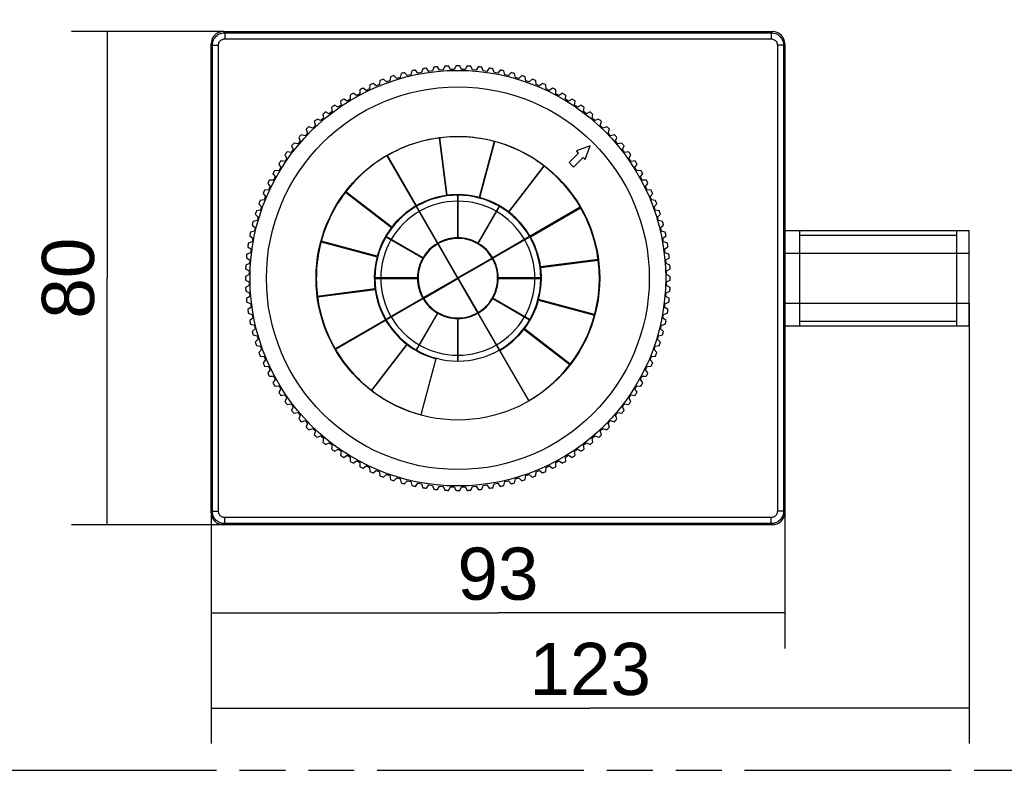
# Model space of a CAD drawing. Header units: millimetres. Extents: x 0 to 210, y 0 to 297.
# Tile 7 of 20: x 97 to 139, y 133 to 164. Entities that reach past the tile are written whole.
import ezdxf
from ezdxf.enums import TextEntityAlignment as Align

# ---------------------------------------------------------------- set-up
doc = ezdxf.new("R2010")
doc.units = ezdxf.units.MM
doc.header["$LTSCALE"] = 19.36
doc.linetypes.add('PHANTOM', pattern=[0.8, 0.45, -0.05, 0.1, -0.05, 0.1, -0.05])
doc.layers.get('0').update_dxf_attribs({"linetype": 'CONTINUOUS'})
doc.layers.add('DEFAULT_3', color=7, linetype='PHANTOM')
doc.layers.add('Z_DIM_2D', color=7, linetype='CONTINUOUS')
doc.styles.add('TEXTSTYLE_3', font='helveticaneueltw1g-ltcn.otf')
doc.dimstyles.new('DIMSTYLE_1', dxfattribs={"dimtxt": 2.2, "dimasz": 3.5, "dimexe": 1.5, "dimexo": 0, "dimgap": 0.55, "dimtad": 1, "dimdec": 3, "dimlfac": 3.846154, "dimdsep": 46, "dimtxsty": 'TEXTSTYLE_3', "dimcen": 0.09, "dimclrt": 5, "dimadec": 0, "dimazin": 0, "dimtp": 0.2, "dimtm": 0.2, "dimtfac": 1, "dimtdec": 3, "dimtofl": 0, "dimtmove": 0, "dimatfit": 3, "dimfxl": 0, "dimtolj": 1, "dimarcsym": 0})
doc.dimstyles.new('DIMSTYLE_4', dxfattribs={"dimtxt": 2.2, "dimasz": 3.5, "dimexe": 1.5, "dimexo": 0, "dimgap": 0.55, "dimtad": 1, "dimdec": 3, "dimlfac": 3.846154, "dimdsep": 46, "dimtxsty": 'TEXTSTYLE_3', "dimcen": 0.09, "dimclrt": 5, "dimadec": 0, "dimazin": 0, "dimtp": 0.3, "dimtm": 0.3, "dimtfac": 1, "dimtdec": 3, "dimtofl": 0, "dimtmove": 0, "dimatfit": 3, "dimfxl": 0, "dimtolj": 1, "dimarcsym": 0})
doc.dimstyles.new('DIMSTYLE_5', dxfattribs={"dimtxt": 2.2, "dimasz": 3.5, "dimexe": 1.5, "dimexo": 0, "dimgap": 0.55, "dimtad": 1, "dimdec": 0, "dimlfac": 3.846154, "dimdsep": 46, "dimtxsty": 'TEXTSTYLE_3', "dimcen": 0.09, "dimclrt": 5, "dimadec": 0, "dimazin": 0, "dimtp": 0.5, "dimtm": 0.5, "dimtfac": 1, "dimtdec": 0, "dimtofl": 0, "dimtmove": 0, "dimatfit": 3, "dimfxl": 0, "dimtolj": 1, "dimarcsym": 0})

# ---------------------------------------------------------------- blocks, each defined once
blk = doc.blocks.new('*D4')
at = {"layer": 'Z_DIM_2D', "color": 2, "linetype": 'Continuous'}
for p, q in [((105.598, 163.831), (99.191, 163.831)), ((100.691, 163.831), (100.691, 153.431)), ((100.691, 143.031), (100.691, 153.431)), ((105.598, 143.031), (99.191, 143.031))]:
    blk.add_line(p, q, dxfattribs=at)
at = {"layer": 'Z_DIM_2D', "color": 5, "linetype": 'Continuous', "style": 'TEXTSTYLE_3'}
blk.add_text('80', height=2.2, rotation=90, dxfattribs=at).set_placement((100.141, 153.431), align=Align.CENTER)
blk = doc.blocks.new('_NONE')
blk = doc.blocks.new('*D5')
at = {"layer": 'Z_DIM_2D', "color": 2, "linetype": 'Continuous'}
for p, q in [((137.032, 152.374), (137.032, 133.805)), ((105.078, 143.55), (105.078, 133.805)), ((105.078, 135.305), (121.055, 135.305)), ((137.032, 135.305), (121.055, 135.305))]:
    blk.add_line(p, q, dxfattribs=at)
at = {"layer": 'Z_DIM_2D', "color": 5, "linetype": 'Continuous', "style": 'TEXTSTYLE_3'}
blk.add_text('123', height=2.2, dxfattribs=at).set_placement((121.055, 135.855), align=Align.CENTER)
blk = doc.blocks.new('*D6')
at = {"layer": 'Z_DIM_2D', "color": 2, "linetype": 'Continuous'}
for p, q in [((105.078, 143.55), (105.078, 137.822)), ((129.258, 143.55), (129.258, 137.822)), ((105.078, 139.322), (117.168, 139.322)), ((129.258, 139.322), (117.168, 139.322))]:
    blk.add_line(p, q, dxfattribs=at)
at = {"layer": 'Z_DIM_2D', "color": 5, "linetype": 'Continuous', "style": 'TEXTSTYLE_3'}
blk.add_text('93', height=2.2, dxfattribs=at).set_placement((117.168, 139.872), align=Align.CENTER)
blk = doc.blocks.new('*D7')
at = {"layer": 'Z_DIM_2D', "color": 2, "linetype": 'Continuous'}
for p, q in [((136.512, 172.417), (141.972, 172.417)), ((141.972, 172.417), (144.022, 172.417)), ((142.522, 172.417), (142.522, 170.603)), ((142.522, 168.79), (142.522, 170.603)), ((142.522, 170.603), (142.522, 156.215)), ((136.512, 168.79), (141.972, 168.79)), ((141.972, 168.79), (144.022, 168.79))]:
    blk.add_line(p, q, dxfattribs=at)
at = {"layer": 'Z_DIM_2D', "color": 5, "linetype": 'Continuous', "style": 'TEXTSTYLE_3'}
blk.add_text(' M16x1,5', height=2.2, rotation=90, dxfattribs=at).set_placement((141.972, 166.854), align=Align.RIGHT)

msp = doc.modelspace()

# ---------------------------------------------------------------- linework, layer by layer
at = {"color": 9, "linetype": 'Continuous'}
for p, q in [((105.64758, 163.78074), (105.59765, 163.83066)), ((105.64758, 163.78074), (105.64758, 163.5209)), ((105.64758, 163.78074), (128.68836, 163.78074)), ((128.68836, 163.78074), (128.73828, 163.83066)), ((128.68836, 163.78074), (128.68836, 163.5209)), ((105.12789, 163.26105), (105.07797, 163.31098)), ((105.12789, 143.60027), (105.12789, 163.26105)), ((105.12789, 163.26105), (105.38773, 163.26105)), ((105.38773, 143.60027), (105.38773, 163.26105)), ((105.64758, 163.5209), (128.68836, 163.5209)), ((128.9482, 163.26105), (128.9482, 143.60027)), ((129.20804, 163.26105), (128.9482, 163.26105)), ((129.20804, 163.26105), (129.25797, 163.31098)), ((129.20804, 163.26105), (129.20804, 143.60027)), ((105.12789, 143.60027), (105.07797, 143.55035)), ((105.12789, 143.60027), (105.38773, 143.60027)), ((105.64758, 143.08059), (105.64758, 143.34043)), ((128.68836, 143.34043), (105.64758, 143.34043)), ((128.68836, 143.08059), (128.68836, 143.34043)), ((129.20804, 143.60027), (128.9482, 143.60027)), ((129.20804, 143.60027), (129.25797, 143.55035)), ((105.64758, 143.08059), (105.59765, 143.03066)), ((128.68836, 143.08059), (105.64758, 143.08059)), ((128.68836, 143.08059), (128.73828, 143.03066))]:
    msp.add_line(p, q, dxfattribs=at)
at = {"color": 7, "linetype": 'Continuous'}
for p, q in [((105.59765, 163.83066), (128.73828, 163.83066)), ((105.07797, 143.55035), (105.07797, 163.31098)), ((129.25797, 163.31098), (129.25797, 143.55035)), ((114.464, 162.33009), (114.40614, 162.16954)), ((114.70945, 162.20142), (114.61948, 162.34643)), ((114.93115, 162.37096), (114.86497, 162.21366)), ((115.16953, 162.22962), (115.08727, 162.37914)), ((115.3998, 162.38732), (115.32548, 162.23371)), ((115.63046, 162.23371), (115.55613, 162.38732)), ((115.86866, 162.37914), (115.7864, 162.22962)), ((116.09096, 162.21366), (116.02478, 162.37096)), ((116.33646, 162.34643), (116.24648, 162.20142)), ((116.54979, 162.16954), (116.49193, 162.33009)), ((112.63587, 161.9248), (112.61265, 161.75573)), ((112.9027, 161.84998), (112.78455, 161.97311)), ((113.05228, 161.89428), (112.9027, 161.84998)), ((113.08431, 162.0619), (113.05228, 161.89428)), ((113.34686, 161.97322), (113.23531, 162.10236)), ((113.49855, 162.00963), (113.34686, 161.97322)), ((113.53932, 162.17535), (113.49855, 162.00963)), ((113.79687, 162.07304), (113.69223, 162.20785)), ((113.95026, 162.10147), (113.79687, 162.07304)), ((113.99963, 162.26482), (113.95026, 162.10147)), ((114.25148, 162.14918), (114.15404, 162.28928)), ((114.40614, 162.16954), (114.25148, 162.14918)), ((114.86497, 162.21366), (114.70945, 162.20142)), ((115.32548, 162.23371), (115.16953, 162.22962)), ((115.7864, 162.22962), (115.63046, 162.23371)), ((116.24648, 162.20142), (116.09096, 162.21366)), ((116.70445, 162.14918), (116.54979, 162.16954)), ((116.80189, 162.28928), (116.70445, 162.14918)), ((117.00568, 162.10147), (116.9563, 162.26482)), ((117.15907, 162.07304), (117.00568, 162.10147)), ((117.2637, 162.20785), (117.15907, 162.07304)), ((117.45738, 162.00963), (117.41662, 162.17535)), ((117.60907, 161.97322), (117.45738, 162.00963)), ((117.72062, 162.10236), (117.60907, 161.97322)), ((117.90365, 161.89428), (117.87162, 162.0619)), ((118.05323, 161.84998), (117.90365, 161.89428)), ((118.17139, 161.97311), (118.05323, 161.84998)), ((118.34328, 161.75573), (118.32007, 161.9248)), ((111.76356, 161.58119), (111.75814, 161.41062)), ((112.03675, 161.53467), (111.90637, 161.64477)), ((112.18088, 161.59436), (112.03675, 161.53467)), ((112.19521, 161.76441), (112.18088, 161.59436)), ((112.4656, 161.70366), (112.34116, 161.82044)), ((112.61265, 161.75573), (112.4656, 161.70366)), ((118.49033, 161.70366), (118.34328, 161.75573)), ((118.61477, 161.82044), (118.49033, 161.70366)), ((118.77506, 161.59436), (118.76072, 161.76441)), ((118.91918, 161.53467), (118.77506, 161.59436)), ((119.04956, 161.64477), (118.91918, 161.53467)), ((119.19779, 161.41062), (119.19238, 161.58119)), ((110.93194, 161.14828), (110.94439, 160.97808)), ((111.2085, 161.13057), (111.06733, 161.22644)), ((111.3456, 161.205), (111.2085, 161.13057)), ((111.34208, 161.37562), (111.3456, 161.205)), ((111.61734, 161.34346), (111.48137, 161.44659)), ((111.75814, 161.41062), (111.61734, 161.34346)), ((119.3386, 161.34346), (119.19779, 161.41062)), ((119.47456, 161.44659), (119.3386, 161.34346)), ((119.61033, 161.205), (119.61385, 161.37562)), ((119.74743, 161.13057), (119.61033, 161.205)), ((119.8886, 161.22644), (119.74743, 161.13057)), ((120.01155, 160.97808), (120.02399, 161.14828)), ((110.42703, 160.64211), (110.27661, 160.7227)), ((110.5556, 160.73046), (110.42703, 160.64211)), ((110.53427, 160.89978), (110.5556, 160.73046)), ((110.81137, 160.89657), (110.66538, 160.98492)), ((110.94439, 160.97808), (110.81137, 160.89657)), ((120.14456, 160.89657), (120.01155, 160.97808)), ((120.29056, 160.98492), (120.14456, 160.89657)), ((120.40033, 160.73046), (120.42167, 160.89978)), ((120.5289, 160.64211), (120.40033, 160.73046)), ((120.67932, 160.7227), (120.5289, 160.64211)), ((109.78061, 160.3421), (109.81953, 160.17595)), ((110.05654, 160.36788), (109.9021, 160.44049)), ((110.1803, 160.46284), (110.05654, 160.36788)), ((110.15014, 160.63081), (110.1803, 160.46284)), ((120.77563, 160.46284), (120.8058, 160.63081)), ((120.89939, 160.36788), (120.77563, 160.46284)), ((121.05383, 160.44049), (120.89939, 160.36788)), ((121.13641, 160.17595), (121.17532, 160.3421)), ((109.3611, 159.76318), (109.19992, 159.81925)), ((109.47426, 159.87056), (109.3611, 159.76318)), ((109.4267, 160.03446), (109.47426, 159.87056)), ((109.7009, 160.07463), (109.54288, 160.13906)), ((109.81953, 160.17595), (109.7009, 160.07463)), ((121.25503, 160.07463), (121.13641, 160.17595)), ((121.41305, 160.13906), (121.25503, 160.07463)), ((121.48167, 159.87056), (121.52923, 160.03446)), ((121.59483, 159.76318), (121.48167, 159.87056)), ((121.75601, 159.81925), (121.59483, 159.76318)), ((109.03807, 159.43437), (108.87417, 159.48193)), ((109.14545, 159.54753), (109.03807, 159.43437)), ((109.08938, 159.70871), (109.14545, 159.54753)), ((121.81048, 159.54753), (121.86655, 159.70871)), ((121.91787, 159.43437), (121.81048, 159.54753)), ((122.08176, 159.48193), (121.91787, 159.43437)), ((108.46814, 159.00653), (108.54075, 158.85209)), ((108.73268, 159.0891), (108.56653, 159.12802)), ((108.834, 159.20773), (108.73268, 159.0891)), ((108.76957, 159.36575), (108.834, 159.20773)), ((114.68623, 159.3449), (115.00524, 156.9218)), ((115.03101, 156.9252), (114.71201, 159.3483)), ((117.00978, 159.19769), (116.37722, 156.83696)), ((116.40234, 156.83023), (117.03489, 159.19097)), ((121.05674, 159.00943), (120.47863, 158.79902)), ((120.84632, 158.43132), (121.05674, 159.00943)), ((122.12194, 159.20773), (122.18636, 159.36575)), ((122.22325, 159.0891), (122.12194, 159.20773)), ((122.38941, 159.12802), (122.22325, 159.0891)), ((122.41518, 158.85209), (122.48779, 159.00653)), ((108.18593, 158.63202), (108.26653, 158.4816)), ((108.44579, 158.72833), (108.27782, 158.75849)), ((108.54075, 158.85209), (108.44579, 158.72833)), ((112.48322, 158.59173), (113.70522, 156.47515)), ((113.72774, 156.48815), (112.50573, 158.60473)), ((120.57055, 158.70709), (120.16608, 158.30263)), ((120.57055, 158.70709), (120.47863, 158.79902)), ((122.51015, 158.72833), (122.41518, 158.85209)), ((122.67811, 158.75849), (122.51015, 158.72833)), ((122.68941, 158.4816), (122.77, 158.63202)), ((107.92371, 158.24326), (108.01206, 158.09726)), ((108.17817, 158.35303), (108.00885, 158.37436)), ((108.26653, 158.4816), (108.17817, 158.35303)), ((119.10012, 158.17251), (117.6123, 156.23354)), ((117.63293, 156.21771), (119.12075, 158.15668)), ((120.34993, 158.11878), (120.16608, 158.30263)), ((120.34993, 158.11878), (120.7544, 158.52325)), ((120.84632, 158.43132), (120.7544, 158.52325)), ((122.77777, 158.35303), (122.68941, 158.4816)), ((122.94708, 158.37436), (122.77777, 158.35303)), ((122.94387, 158.09726), (123.03222, 158.24326)), ((107.68219, 157.8413), (107.77806, 157.70013)), ((107.93055, 157.96424), (107.76035, 157.97669)), ((108.01206, 158.09726), (107.93055, 157.96424)), ((123.02538, 157.96424), (122.94387, 158.09726)), ((123.19558, 157.97669), (123.02538, 157.96424)), ((123.17787, 157.70013), (123.27374, 157.8413)), ((107.46204, 157.42726), (107.56517, 157.29129)), ((107.70363, 157.56303), (107.53301, 157.56655)), ((107.77806, 157.70013), (107.70363, 157.56303)), ((123.25231, 157.56303), (123.17787, 157.70013)), ((123.42292, 157.56655), (123.25231, 157.56303)), ((123.39076, 157.29129), (123.49389, 157.42726)), ((107.26386, 157.00226), (107.37396, 156.87188)), ((107.49801, 157.15049), (107.32744, 157.14507)), ((107.56517, 157.29129), (107.49801, 157.15049)), ((110.73612, 157.05282), (112.67509, 155.565)), ((112.69092, 155.58563), (110.75195, 157.07345)), ((115.46497, 156.92764), (115.46497, 155.13361)), ((115.49097, 155.13361), (115.49097, 156.92764)), ((123.45792, 157.15049), (123.39076, 157.29129)), ((123.62849, 157.14507), (123.45792, 157.15049)), ((123.58197, 156.87188), (123.69207, 157.00226)), ((107.08819, 156.56747), (107.20497, 156.44303)), ((107.31427, 156.72775), (107.14422, 156.71342)), ((107.37396, 156.87188), (107.31427, 156.72775)), ((123.64167, 156.72775), (123.58197, 156.87188)), ((123.81172, 156.71342), (123.64167, 156.72775)), ((123.75096, 156.44303), (123.86774, 156.56747)), ((106.93552, 156.12408), (107.05865, 156.00593)), ((107.1529, 156.29598), (106.98383, 156.27276)), ((107.20497, 156.44303), (107.1529, 156.29598)), ((113.71822, 156.45263), (114.61523, 154.89896)), ((114.63775, 154.91196), (113.74074, 156.46563)), ((117.2152, 156.46563), (116.31818, 154.91196)), ((116.3407, 154.89896), (117.23771, 156.45263)), ((120.63903, 156.42542), (118.52245, 155.20341)), ((118.53545, 155.18089), (120.65203, 156.4029)), ((123.80304, 156.29598), (123.75096, 156.44303)), ((123.9721, 156.27276), (123.80304, 156.29598)), ((123.89728, 156.00593), (124.02041, 156.12408)), ((106.80627, 155.67332), (106.93541, 155.56177)), ((107.01435, 155.85635), (106.84673, 155.82432)), ((107.05865, 156.00593), (107.01435, 155.85635)), ((123.94158, 155.85635), (123.89728, 156.00593)), ((124.1092, 155.82432), (123.94158, 155.85635)), ((124.02052, 155.56177), (124.14967, 155.67332)), ((106.899, 155.41008), (106.73328, 155.36932)), ((106.93541, 155.56177), (106.899, 155.41008)), ((124.05694, 155.41008), (124.02052, 155.56177)), ((124.22265, 155.36932), (124.05694, 155.41008)), ((129.25797, 155.44566), (137.03197, 155.44566)), ((129.88197, 155.44566), (129.88197, 151.41566)), ((136.51197, 151.41566), (136.51197, 155.44566)), ((137.03197, 151.41569), (137.03197, 155.44564)), ((106.80716, 154.95837), (106.64381, 154.909)), ((106.70078, 155.2164), (106.83559, 155.11176)), ((106.83559, 155.11176), (106.80716, 154.95837)), ((109.71094, 154.96248), (112.07167, 154.32992)), ((112.0784, 154.35503), (109.71767, 154.98759)), ((112.443, 155.16789), (113.99667, 154.27088)), ((114.00967, 154.2934), (112.456, 155.19041)), ((114.62823, 154.87645), (115.46021, 153.43542)), ((115.48272, 153.44842), (114.65075, 154.88945)), ((118.49994, 155.19041), (116.94626, 154.2934)), ((116.95926, 154.27088), (118.51294, 155.16789)), ((124.12034, 155.11176), (124.25515, 155.2164)), ((124.14877, 154.95837), (124.12034, 155.11176)), ((124.31213, 154.909), (124.14877, 154.95837)), ((106.73909, 154.50249), (106.57854, 154.44463)), ((106.61935, 154.75459), (106.75945, 154.65715)), ((106.75945, 154.65715), (106.73909, 154.50249)), ((124.19648, 154.65715), (124.33658, 154.75459)), ((124.21684, 154.50249), (124.19648, 154.65715)), ((124.37739, 154.44463), (124.21684, 154.50249)), ((129.25797, 154.48687), (137.03197, 154.48687)), ((106.69497, 154.04366), (106.53767, 153.97748)), ((106.5622, 154.28915), (106.70721, 154.19918)), ((106.70721, 154.19918), (106.69497, 154.04366)), ((116.92375, 154.2804), (115.48272, 153.44842)), ((115.49572, 153.42591), (116.93675, 154.25788)), ((121.39221, 154.2224), (118.96911, 153.90339)), ((118.9725, 153.87762), (121.3956, 154.19662)), ((124.24872, 154.19918), (124.39373, 154.28915)), ((124.26096, 154.04366), (124.24872, 154.19918)), ((124.41826, 153.97748), (124.26096, 154.04366)), ((106.52949, 153.82136), (106.67901, 153.7391)), ((106.67901, 153.7391), (106.67492, 153.58315)), ((124.27692, 153.7391), (124.42644, 153.82136)), ((124.28101, 153.58315), (124.27692, 153.7391)), ((106.67492, 153.58315), (106.52131, 153.50883)), ((106.52131, 153.3525), (106.67492, 153.27818)), ((106.67492, 153.27818), (106.67901, 153.12223)), ((113.77502, 153.44366), (111.98099, 153.44366)), ((111.98099, 153.41766), (113.77502, 153.41766)), ((115.46021, 153.43542), (114.01919, 152.60345)), ((114.03219, 152.58093), (115.47321, 153.41291)), ((115.47321, 153.41291), (116.30518, 151.97188)), ((116.3277, 151.98488), (115.49572, 153.42591)), ((118.97494, 153.44366), (117.18092, 153.44366)), ((117.18092, 153.41766), (118.97494, 153.41766)), ((124.27692, 153.12223), (124.28101, 153.27818)), ((124.43463, 153.50883), (124.28101, 153.58315)), ((124.28101, 153.27818), (124.43463, 153.3525)), ((106.67901, 153.12223), (106.52949, 153.03997)), ((106.53767, 152.88385), (106.69497, 152.81767)), ((106.69497, 152.81767), (106.70721, 152.66215)), ((111.98343, 152.98371), (109.56033, 152.6647)), ((109.56373, 152.63893), (111.98683, 152.95793)), ((124.24872, 152.66215), (124.26096, 152.81767)), ((124.26096, 152.81767), (124.41826, 152.88385)), ((124.42644, 153.03997), (124.27692, 153.12223)), ((106.70721, 152.66215), (106.5622, 152.57218)), ((106.57854, 152.4167), (106.73909, 152.35884)), ((106.73909, 152.35884), (106.75945, 152.20418)), ((113.99667, 152.59045), (112.443, 151.69343)), ((112.456, 151.67092), (114.00967, 152.56793)), ((116.94626, 152.56793), (118.49994, 151.67092)), ((118.51294, 151.69343), (116.95926, 152.59045)), ((118.87754, 152.50629), (121.23827, 151.87374)), ((121.245, 151.89885), (118.88426, 152.53141)), ((124.19648, 152.20418), (124.21684, 152.35884)), ((124.21684, 152.35884), (124.37739, 152.4167)), ((124.39373, 152.57218), (124.24872, 152.66215)), ((129.25797, 152.37446), (137.03197, 152.37446)), ((106.75945, 152.20418), (106.61935, 152.10674)), ((106.64381, 151.95233), (106.80716, 151.90295)), ((114.61523, 151.96237), (113.71822, 150.40869)), ((113.74074, 150.39569), (114.63775, 151.94937)), ((116.31818, 151.94937), (117.2152, 150.39569)), ((117.23771, 150.40869), (116.3407, 151.96237)), ((124.14877, 151.90295), (124.31213, 151.95233)), ((124.33658, 152.10674), (124.19648, 152.20418)), ((106.83559, 151.74957), (106.70078, 151.64493)), ((106.80716, 151.90295), (106.83559, 151.74957)), ((112.42048, 151.68043), (110.30391, 150.45843)), ((110.31691, 150.43591), (112.43348, 151.65792)), ((115.46497, 151.72771), (115.46497, 149.93369)), ((115.49097, 149.93369), (115.49097, 151.72771)), ((124.12034, 151.74957), (124.14877, 151.90295)), ((124.25515, 151.64493), (124.12034, 151.74957)), ((106.73328, 151.49201), (106.899, 151.45125)), ((106.93541, 151.29956), (106.80627, 151.18801)), ((106.899, 151.45125), (106.93541, 151.29956)), ((118.26502, 151.2757), (120.20398, 149.78788)), ((120.21981, 149.80851), (118.28085, 151.29633)), ((124.02052, 151.29956), (124.05694, 151.45125)), ((124.14967, 151.18801), (124.02052, 151.29956)), ((124.05694, 151.45125), (124.22265, 151.49201)), ((129.25797, 151.41566), (137.03197, 151.41566)), ((106.84673, 151.03701), (107.01435, 151.00498)), ((107.05865, 150.8554), (106.93552, 150.73724)), ((107.01435, 151.00498), (107.05865, 150.8554)), ((123.89728, 150.8554), (123.94158, 151.00498)), ((124.02041, 150.73724), (123.89728, 150.8554)), ((123.94158, 151.00498), (124.1092, 151.03701)), ((106.98383, 150.58856), (107.1529, 150.56535)), ((107.20497, 150.4183), (107.08819, 150.29386)), ((107.1529, 150.56535), (107.20497, 150.4183)), ((113.323, 150.64361), (111.83518, 148.70465)), ((111.85581, 148.68882), (113.34363, 150.62779)), ((118.47272, 148.2696), (117.25071, 150.38618)), ((123.75096, 150.4183), (123.80304, 150.56535)), ((123.86774, 150.29386), (123.75096, 150.4183)), ((123.80304, 150.56535), (123.9721, 150.58856)), ((107.14422, 150.14791), (107.31427, 150.13358)), ((107.37396, 149.98945), (107.26386, 149.85907)), ((107.31427, 150.13358), (107.37396, 149.98945)), ((114.5536, 150.0311), (113.92104, 147.67036)), ((123.58197, 149.98945), (123.64167, 150.13358)), ((123.69207, 149.85907), (123.58197, 149.98945)), ((123.64167, 150.13358), (123.81172, 150.14791)), ((107.32744, 149.71626), (107.49801, 149.71084)), ((107.56517, 149.57004), (107.46204, 149.43407)), ((107.49801, 149.71084), (107.56517, 149.57004)), ((123.39076, 149.57004), (123.45792, 149.71084)), ((123.49389, 149.43407), (123.39076, 149.57004)), ((123.45792, 149.71084), (123.62849, 149.71626)), ((107.53301, 149.29478), (107.70363, 149.2983)), ((107.77806, 149.1612), (107.68219, 149.02003)), ((107.70363, 149.2983), (107.77806, 149.1612)), ((123.17787, 149.1612), (123.25231, 149.2983)), ((123.27374, 149.02003), (123.17787, 149.1612)), ((123.25231, 149.2983), (123.42292, 149.29478)), ((107.76035, 148.88464), (107.93055, 148.89708)), ((108.01206, 148.76407), (107.92371, 148.61807)), ((107.93055, 148.89708), (108.01206, 148.76407)), ((122.94387, 148.76407), (123.02538, 148.89708)), ((123.03222, 148.61807), (122.94387, 148.76407)), ((123.02538, 148.89708), (123.19558, 148.88464)), ((108.00885, 148.48696), (108.17817, 148.5083)), ((108.17817, 148.5083), (108.26653, 148.37973)), ((108.26653, 148.37973), (108.18593, 148.22931)), ((122.68941, 148.37973), (122.77777, 148.5083)), ((122.77, 148.22931), (122.68941, 148.37973)), ((122.77777, 148.5083), (122.94708, 148.48696)), ((108.27782, 148.10284), (108.44579, 148.133)), ((108.44579, 148.133), (108.54075, 148.00924)), ((108.54075, 148.00924), (108.46814, 147.8548)), ((122.41518, 148.00924), (122.51015, 148.133)), ((122.48779, 147.8548), (122.41518, 148.00924)), ((122.51015, 148.133), (122.67811, 148.10284)), ((108.56653, 147.73331), (108.73268, 147.77222)), ((108.73268, 147.77222), (108.834, 147.6536)), ((108.834, 147.6536), (108.76957, 147.49558)), ((108.87417, 147.3794), (109.03807, 147.42696)), ((109.03807, 147.42696), (109.14545, 147.3138)), ((121.81048, 147.3138), (121.91787, 147.42696)), ((121.91787, 147.42696), (122.08176, 147.3794)), ((122.12194, 147.6536), (122.22325, 147.77222)), ((122.18636, 147.49558), (122.12194, 147.6536)), ((122.22325, 147.77222), (122.38941, 147.73331)), ((109.14545, 147.3138), (109.08938, 147.15262)), ((109.19992, 147.04208), (109.3611, 147.09815)), ((109.3611, 147.09815), (109.47426, 146.99076)), ((109.47426, 146.99076), (109.4267, 146.82687)), ((121.48167, 146.99076), (121.59483, 147.09815)), ((121.52923, 146.82687), (121.48167, 146.99076)), ((121.59483, 147.09815), (121.75601, 147.04208)), ((121.86655, 147.15262), (121.81048, 147.3138)), ((109.54288, 146.72227), (109.7009, 146.78669)), ((109.7009, 146.78669), (109.81953, 146.68538)), ((109.81953, 146.68538), (109.78061, 146.51922)), ((121.13641, 146.68538), (121.25503, 146.78669)), ((121.17532, 146.51922), (121.13641, 146.68538)), ((121.25503, 146.78669), (121.41305, 146.72227)), ((109.9021, 146.42084), (110.05654, 146.49345)), ((110.05654, 146.49345), (110.1803, 146.39848)), ((110.1803, 146.39848), (110.15014, 146.23052)), ((110.27661, 146.13863), (110.42703, 146.21922)), ((110.42703, 146.21922), (110.5556, 146.13086)), ((110.5556, 146.13086), (110.53427, 145.96155)), ((120.40033, 146.13086), (120.5289, 146.21922)), ((120.42167, 145.96155), (120.40033, 146.13086)), ((120.5289, 146.21922), (120.67932, 146.13863)), ((120.77563, 146.39848), (120.89939, 146.49345)), ((120.8058, 146.23052), (120.77563, 146.39848)), ((120.89939, 146.49345), (121.05383, 146.42084)), ((110.66538, 145.87641), (110.81137, 145.96476)), ((110.81137, 145.96476), (110.94439, 145.88325)), ((110.94439, 145.88325), (110.93194, 145.71305)), ((111.06733, 145.63489), (111.2085, 145.73076)), ((111.2085, 145.73076), (111.3456, 145.65632)), ((119.61033, 145.65632), (119.74743, 145.73076)), ((119.74743, 145.73076), (119.8886, 145.63489)), ((120.01155, 145.88325), (120.14456, 145.96476)), ((120.02399, 145.71305), (120.01155, 145.88325)), ((120.14456, 145.96476), (120.29056, 145.87641)), ((111.3456, 145.65632), (111.34208, 145.48571)), ((111.48137, 145.41474), (111.61734, 145.51787)), ((111.61734, 145.51787), (111.75814, 145.45071)), ((111.75814, 145.45071), (111.76356, 145.28014)), ((111.90637, 145.21656), (112.03675, 145.32666)), ((112.03675, 145.32666), (112.18088, 145.26696)), ((118.77506, 145.26696), (118.91918, 145.32666)), ((118.91918, 145.32666), (119.04956, 145.21656)), ((119.19238, 145.28014), (119.19779, 145.45071)), ((119.19779, 145.45071), (119.3386, 145.51787)), ((119.3386, 145.51787), (119.47456, 145.41474)), ((119.61385, 145.48571), (119.61033, 145.65632)), ((112.18088, 145.26696), (112.19521, 145.09691)), ((112.34116, 145.04089), (112.4656, 145.15767)), ((112.4656, 145.15767), (112.61265, 145.1056)), ((112.61265, 145.1056), (112.63587, 144.93653)), ((112.78455, 144.88822), (112.9027, 145.01135)), ((112.9027, 145.01135), (113.05228, 144.96705)), ((113.05228, 144.96705), (113.08431, 144.79943)), ((113.23531, 144.75897), (113.34686, 144.88811)), ((113.34686, 144.88811), (113.49855, 144.85169)), ((117.45738, 144.85169), (117.60907, 144.88811)), ((117.60907, 144.88811), (117.72062, 144.75897)), ((117.87162, 144.79943), (117.90365, 144.96705)), ((117.90365, 144.96705), (118.05323, 145.01135)), ((118.05323, 145.01135), (118.17139, 144.88822)), ((118.32007, 144.93653), (118.34328, 145.1056)), ((118.34328, 145.1056), (118.49033, 145.15767)), ((118.49033, 145.15767), (118.61477, 145.04089)), ((118.76072, 145.09691), (118.77506, 145.26696)), ((113.49855, 144.85169), (113.53932, 144.68598)), ((113.69223, 144.65348), (113.79687, 144.78829)), ((113.79687, 144.78829), (113.95026, 144.75986)), ((113.95026, 144.75986), (113.99963, 144.5965)), ((114.15404, 144.57205), (114.25148, 144.71215)), ((114.25148, 144.71215), (114.40614, 144.69179)), ((114.40614, 144.69179), (114.464, 144.53124)), ((114.61948, 144.5149), (114.70945, 144.65991)), ((114.70945, 144.65991), (114.86497, 144.64767)), ((114.86497, 144.64767), (114.93115, 144.49037)), ((115.08727, 144.48219), (115.16953, 144.63171)), ((115.16953, 144.63171), (115.32548, 144.62762)), ((115.32548, 144.62762), (115.3998, 144.47401)), ((115.55613, 144.47401), (115.63046, 144.62762)), ((115.63046, 144.62762), (115.7864, 144.63171)), ((115.7864, 144.63171), (115.86866, 144.48219)), ((116.02478, 144.49037), (116.09096, 144.64767)), ((116.09096, 144.64767), (116.24648, 144.65991)), ((116.24648, 144.65991), (116.33646, 144.5149)), ((116.49193, 144.53124), (116.54979, 144.69179)), ((116.54979, 144.69179), (116.70445, 144.71215)), ((116.70445, 144.71215), (116.80189, 144.57205)), ((116.9563, 144.5965), (117.00568, 144.75986)), ((117.00568, 144.75986), (117.15907, 144.78829)), ((117.15907, 144.78829), (117.2637, 144.65348)), ((117.41662, 144.68598), (117.45738, 144.85169)), ((128.73828, 143.03066), (105.59765, 143.03066))]:
    msp.add_line(p, q, dxfattribs=at)
at = {"color": 2, "linetype": 'Continuous'}
for p, q in [((129.88197, 155.24416), (136.51197, 155.24416)), ((129.88197, 151.61716), (136.51197, 151.61716))]:
    msp.add_line(p, q, dxfattribs=at)
at = {"color": 9, "linetype": 'Continuous'}
for points in [[(105.12789, 163.26105), (105.13118, 163.31916), (105.14095, 163.37655), (105.15709, 163.43252), (105.17938, 163.48634), (105.20756, 163.53734), (105.24128, 163.58487), (105.28012, 163.62835), (105.32359, 163.66722), (105.37116, 163.70098), (105.4222, 163.72921), (105.47608, 163.75153), (105.53208, 163.76768), (105.58949, 163.77745), (105.64758, 163.78074)], [(128.68836, 163.78074), (128.74646, 163.77745), (128.80385, 163.76768), (128.85982, 163.75155), (128.91364, 163.72925), (128.96464, 163.70107), (129.01217, 163.66736), (129.05565, 163.62851), (129.09452, 163.58504), (129.12829, 163.53747), (129.15651, 163.48643), (129.17883, 163.43255), (129.19498, 163.37655), (129.20475, 163.31914), (129.20804, 163.26105)], [(105.38773, 163.26105), (105.38991, 163.29478), (105.39639, 163.3276), (105.4073, 163.35986), (105.42229, 163.39057), (105.44124, 163.41897), (105.46371, 163.44469), (105.4894, 163.4672), (105.5178, 163.48619), (105.54853, 163.50124), (105.58083, 163.51219), (105.61374, 163.5187), (105.64758, 163.5209)], [(128.68836, 163.5209), (128.72208, 163.51872), (128.75491, 163.51224), (128.78717, 163.50134), (128.81787, 163.48634), (128.84628, 163.4674), (128.87199, 163.44493), (128.8945, 163.41923), (128.9135, 163.39083), (128.92854, 163.3601), (128.93949, 163.3278), (128.946, 163.29489), (128.9482, 163.26105)], [(105.64758, 143.08059), (105.58947, 143.08388), (105.53208, 143.09365), (105.47611, 143.10978), (105.42229, 143.13208), (105.37129, 143.16026), (105.32376, 143.19397), (105.28028, 143.23281), (105.24141, 143.27629), (105.20765, 143.32385), (105.17942, 143.3749), (105.1571, 143.42877), (105.14095, 143.48478), (105.13118, 143.54218), (105.12789, 143.60027)], [(105.64758, 143.34043), (105.61385, 143.34261), (105.58103, 143.34909), (105.54877, 143.35999), (105.51806, 143.37499), (105.48966, 143.39393), (105.46394, 143.4164), (105.44143, 143.4421), (105.42244, 143.4705), (105.40739, 143.50123), (105.39645, 143.53353), (105.38993, 143.56644), (105.38773, 143.60027)], [(129.20804, 143.60027), (129.20475, 143.54217), (129.19498, 143.48478), (129.17885, 143.42881), (129.15655, 143.37499), (129.12837, 143.32399), (129.09466, 143.27646), (129.05582, 143.23298), (129.01234, 143.19411), (128.96478, 143.16034), (128.91373, 143.13212), (128.85986, 143.1098), (128.80385, 143.09365), (128.74645, 143.08388), (128.68836, 143.08059)], [(128.9482, 143.60027), (128.94602, 143.56655), (128.93954, 143.53372), (128.92864, 143.50146), (128.91364, 143.47076), (128.8947, 143.44235), (128.87223, 143.41664), (128.84653, 143.39413), (128.81813, 143.37514), (128.78741, 143.36009), (128.7551, 143.34914), (128.72219, 143.34263), (128.68836, 143.34043)]]:
    msp.add_lwpolyline(points, dxfattribs=at)
at = {"color": 7, "linetype": 'Continuous'}
for points in [[(115.46497, 156.67884), (115.25516, 156.67117), (115.0474, 156.6502), (114.84104, 156.61578), (114.63737, 156.56821), (114.4373, 156.50763), (114.24143, 156.43429), (114.05086, 156.34855), (113.86514, 156.25017)], [(117.0908, 156.25017), (116.90507, 156.34855), (116.7145, 156.43429), (116.51863, 156.50763), (116.31856, 156.56821), (116.11489, 156.61578), (115.90853, 156.6502), (115.70077, 156.67117), (115.49097, 156.67884)], [(113.84262, 156.23717), (113.66819, 156.128), (113.50099, 156.00795), (113.34086, 155.87681), (113.18856, 155.73488), (113.0445, 155.58213), (112.9097, 155.41934), (112.78542, 155.24742), (112.67146, 155.06601)], [(118.28447, 155.06601), (118.17051, 155.24742), (118.04623, 155.41934), (117.91143, 155.58213), (117.76737, 155.73488), (117.61507, 155.87681), (117.45494, 156.00795), (117.28774, 156.128), (117.11331, 156.23717)], [(112.65846, 155.04349), (112.56035, 154.85817), (112.47454, 154.66769), (112.40111, 154.47168), (112.34044, 154.27136), (112.29282, 154.06754), (112.25841, 153.86108), (112.23739, 153.65323), (112.22979, 153.44366)], [(118.72614, 153.44366), (118.71854, 153.65323), (118.69752, 153.86108), (118.66311, 154.06754), (118.61549, 154.27136), (118.55482, 154.47168), (118.4814, 154.66769), (118.39559, 154.85817), (118.29747, 155.04349)], [(112.22979, 153.41766), (112.23739, 153.2081), (112.25841, 153.00025), (112.29282, 152.79379), (112.34044, 152.58997), (112.40111, 152.38965), (112.47454, 152.19364), (112.56035, 152.00316), (112.65846, 151.81783)], [(118.29747, 151.81783), (118.39559, 152.00316), (118.4814, 152.19364), (118.55482, 152.38965), (118.61549, 152.58997), (118.66311, 152.79379), (118.69752, 153.00025), (118.71854, 153.2081), (118.72614, 153.41766)], [(112.67146, 151.79532), (112.78542, 151.61391), (112.9097, 151.44199), (113.0445, 151.27919), (113.18856, 151.12645), (113.34086, 150.98452), (113.50099, 150.85338), (113.66819, 150.73333), (113.84262, 150.62416)], [(117.11331, 150.62416), (117.28774, 150.73333), (117.45494, 150.85338), (117.61507, 150.98452), (117.76737, 151.12645), (117.91143, 151.27919), (118.04623, 151.44199), (118.17051, 151.61391), (118.28447, 151.79532)], [(113.86514, 150.61116), (114.05086, 150.51278), (114.24143, 150.42703), (114.4373, 150.35369), (114.63737, 150.29312), (114.84104, 150.24555), (115.0474, 150.21113), (115.25516, 150.19015), (115.46497, 150.18249)], [(115.49097, 150.18249), (115.70077, 150.19015), (115.90853, 150.21113), (116.11489, 150.24555), (116.31856, 150.29312), (116.51863, 150.35369), (116.7145, 150.42703), (116.90507, 150.51278), (117.0908, 150.61116)]]:
    msp.add_lwpolyline(points, dxfattribs=at)
for radius in [8.76205, 8.06931, 5.98]:
    msp.add_circle((115.47797, 153.43066), radius, dxfattribs=at)
for centre, radius, start, end in [((105.59797, 163.31066), 0.52, 90, 180), ((128.73797, 163.31066), 0.52, 0, 90), ((115.47797, 153.43066), 8.957, 95.499991, 96.500009), ((115.47797, 153.43066), 8.957, 92.499991, 93.500009), ((115.47797, 153.43066), 8.957, 89.499991, 90.500009), ((115.47797, 153.43066), 8.957, 86.499991, 87.500009), ((115.47797, 153.43066), 8.957, 83.499991, 84.500009), ((115.47797, 153.43066), 8.957, 107.499991, 108.500009), ((115.47797, 153.43066), 8.957, 104.499991, 105.500009), ((115.47797, 153.43066), 8.957, 101.499991, 102.500009), ((115.47797, 153.43066), 8.957, 98.499991, 99.500009), ((115.47797, 153.43066), 8.957, 80.499991, 81.500009), ((115.47797, 153.43066), 8.957, 77.499991, 78.500009), ((115.47797, 153.43066), 8.957, 74.499991, 75.500009), ((115.47797, 153.43066), 8.957, 71.499991, 72.500009), ((115.47797, 153.43066), 8.957, 113.499991, 114.500009), ((115.47797, 153.43066), 8.957, 110.499991, 111.500009), ((115.47797, 153.43066), 8.957, 68.499991, 69.500009), ((115.47797, 153.43066), 8.957, 65.499991, 66.500009), ((115.47797, 153.43066), 8.957, 119.499991, 120.500009), ((115.47797, 153.43066), 8.957, 116.499991, 117.500009), ((115.47797, 153.43066), 8.957, 62.499991, 63.500009), ((115.47797, 153.43066), 8.957, 59.499991, 60.500009), ((115.47797, 153.43066), 8.957, 125.499991, 126.500009), ((115.47797, 153.43066), 8.957, 122.499991, 123.500009), ((115.47797, 153.43066), 8.957, 56.499991, 57.500009), ((115.47797, 153.43066), 8.957, 53.499991, 54.500009), ((115.47797, 153.43066), 8.957, 128.499991, 129.500009), ((115.47797, 153.43066), 8.957, 50.499991, 51.500009), ((115.47797, 153.43066), 8.957, 134.499991, 135.500009), ((115.47797, 153.43066), 8.957, 131.499991, 132.500009), ((115.47797, 153.43066), 8.957, 47.499991, 48.500009), ((115.47797, 153.43066), 8.957, 44.499991, 45.500009), ((115.47797, 153.43066), 8.957, 137.499991, 138.500009), ((115.47797, 153.43066), 8.957, 41.499991, 42.500009), ((115.47797, 153.43066), 8.957, 140.499991, 141.500009), ((115.47797, 153.43066), 5.967, 97.624828, 119.875172), ((115.47797, 153.43066), 5.967, 75.124828, 97.375172), ((115.47797, 153.43066), 5.967, 52.624828, 74.875172), ((115.47797, 153.43066), 8.957, 38.499991, 39.500009), ((115.47797, 153.43066), 8.957, 143.499991, 144.500009), ((115.47797, 153.43066), 5.967, 120.124828, 142.375172), ((115.47797, 153.43066), 8.957, 35.499991, 36.500009), ((115.47797, 153.43066), 8.957, 146.499991, 147.500009), ((115.47797, 153.43066), 5.967, 30.124828, 52.375172), ((115.47797, 153.43066), 8.957, 32.499991, 33.500009), ((115.47797, 153.43066), 8.957, 149.499991, 150.500009), ((115.47797, 153.43066), 8.957, 29.499991, 30.500009), ((115.47797, 153.43066), 8.957, 152.499991, 153.500009), ((115.47797, 153.43066), 8.957, 26.499991, 27.500009), ((115.47797, 153.43066), 8.957, 155.499991, 156.500009), ((115.47797, 153.43066), 5.967, 142.624828, 164.875172), ((115.47797, 153.43066), 3.523, 97.711424, 119.788576), ((115.47797, 153.43066), 3.497, 90.212996, 119.787004), ((115.47797, 153.43066), 3.523, 75.211424, 97.288576), ((115.47797, 153.43066), 3.497, 60.212996, 89.787004), ((115.47797, 153.43066), 8.957, 23.499991, 24.500009), ((115.47797, 153.43066), 8.957, 158.499991, 159.500009), ((115.47797, 153.43066), 3.523, 52.711424, 74.788576), ((115.47797, 153.43066), 8.957, 20.499991, 21.500009), ((115.47797, 153.43066), 8.957, 161.499991, 162.500009), ((115.47797, 153.43066), 3.497, 120.212996, 149.787004), ((115.47797, 153.43066), 3.523, 120.211424, 142.288576), ((115.47797, 153.43066), 3.497, 30.212996, 59.787004), ((115.47797, 153.43066), 3.523, 30.211424, 52.288576), ((115.47797, 153.43066), 5.967, 7.624828, 29.875172), ((115.47797, 153.43066), 8.957, 17.499991, 18.500009), ((115.47797, 153.43066), 8.957, 164.499991, 165.500009), ((115.47797, 153.43066), 8.957, 14.499991, 15.500009), ((115.47797, 153.43066), 8.957, 167.499991, 168.500009), ((115.47797, 153.43066), 3.523, 142.711424, 164.788576), ((115.47797, 153.43066), 8.957, 11.499991, 12.500009), ((115.47797, 153.43066), 8.957, 170.499991, 171.500009), ((115.47797, 153.43066), 5.967, 165.124828, 187.375172), ((115.47797, 153.43066), 3.497, 150.212996, 179.787004), ((115.47797, 153.43066), 1.677, 120.444158, 209.555842), ((115.47797, 153.43066), 1.703, 120.437377, 149.562623), ((115.47797, 153.43066), 1.703, 90.437377, 119.562623), ((115.47797, 153.43066), 1.677, 30.444158, 119.555842), ((115.47797, 153.43066), 1.703, 60.437377, 89.562623), ((115.47797, 153.43066), 1.703, 30.437377, 59.562623), ((115.47797, 153.43066), 3.497, 0.212996, 29.787004), ((115.47797, 153.43066), 3.523, 7.711424, 29.788576), ((115.47797, 153.43066), 8.957, 8.499991, 9.500009), ((115.47797, 153.43066), 8.957, 173.499991, 174.500009), ((115.47797, 153.43066), 8.957, 5.499991, 6.500009), ((115.47797, 153.43066), 3.523, 165.211424, 187.288576), ((115.47797, 153.43066), 1.703, 150.437377, 179.562623), ((115.47797, 153.43066), 1.677, 300.444158, 29.555842), ((115.47797, 153.43066), 1.703, 0.437377, 29.562623), ((115.47797, 153.43066), 5.967, 345.124828, 7.375172), ((115.47797, 153.43066), 8.957, 176.499991, 177.500009), ((115.47797, 153.43066), 3.523, 345.211424, 7.288576), ((115.47797, 153.43066), 8.957, 2.499991, 3.500009), ((115.47797, 153.43066), 8.957, 179.499991, 180.500009), ((115.47797, 153.43066), 3.497, 180.212996, 209.787004), ((115.47797, 153.43066), 1.703, 180.437377, 209.562623), ((115.47797, 153.43066), 1.703, 330.437377, 359.562623), ((115.47797, 153.43066), 3.497, 330.212996, 359.787004), ((115.47797, 153.43066), 8.957, 359.499991, 0.500009), ((115.47797, 153.43066), 8.957, 182.499991, 183.500009), ((115.47797, 153.43066), 3.523, 187.711424, 209.788576), ((115.47797, 153.43066), 8.957, 356.499991, 357.500009), ((115.47797, 153.43066), 8.957, 185.499991, 186.500009), ((115.47797, 153.43066), 5.967, 187.624828, 209.875172), ((115.47797, 153.43066), 1.703, 210.437377, 239.562623), ((115.47797, 153.43066), 1.677, 210.444158, 299.555842), ((115.47797, 153.43066), 1.703, 300.437377, 329.562623), ((115.47797, 153.43066), 3.523, 322.711424, 344.788576), ((115.47797, 153.43066), 8.957, 353.499991, 354.500009), ((115.47797, 153.43066), 8.957, 188.499991, 189.500009), ((115.47797, 153.43066), 1.703, 240.437377, 269.562623), ((115.47797, 153.43066), 1.703, 270.437377, 299.562623), ((115.47797, 153.43066), 8.957, 350.499991, 351.500009), ((115.47797, 153.43066), 8.957, 191.499991, 192.500009), ((115.47797, 153.43066), 3.523, 210.211424, 232.288576), ((115.47797, 153.43066), 3.497, 210.212996, 239.787004), ((115.47797, 153.43066), 3.497, 300.212996, 329.787004), ((115.47797, 153.43066), 5.967, 322.624828, 344.875172), ((115.47797, 153.43066), 8.957, 347.499991, 348.500009), ((115.47797, 153.43066), 8.957, 194.499991, 195.500009), ((115.47797, 153.43066), 3.523, 300.211424, 322.288576), ((115.47797, 153.43066), 8.957, 344.499991, 345.500009), ((115.47797, 153.43066), 8.957, 197.499991, 198.500009), ((115.47797, 153.43066), 8.957, 341.499991, 342.500009), ((115.47797, 153.43066), 8.957, 200.499991, 201.500009), ((115.47797, 153.43066), 5.967, 210.124828, 232.375172), ((115.47797, 153.43066), 3.523, 232.711424, 254.788576), ((115.47797, 153.43066), 3.497, 240.212996, 269.787004), ((115.47797, 153.43066), 3.497, 270.212996, 299.787004), ((115.47797, 153.43066), 8.957, 338.499991, 339.500009), ((115.47797, 153.43066), 8.957, 203.499991, 204.500009), ((115.47797, 153.43066), 8.957, 335.499991, 336.500009), ((115.47797, 153.43066), 5.967, 300.124828, 322.375172), ((115.47797, 153.43066), 8.957, 206.499991, 207.500009), ((115.47797, 153.43066), 8.957, 332.499991, 333.500009), ((115.47797, 153.43066), 8.957, 209.499991, 210.500009), ((115.47797, 153.43066), 8.957, 212.499991, 213.500009), ((115.47797, 153.43066), 5.967, 232.624828, 254.875172), ((115.47797, 153.43066), 8.957, 326.499991, 327.500009), ((115.47797, 153.43066), 8.957, 329.499991, 330.500009), ((115.47797, 153.43066), 8.957, 215.499991, 216.500009), ((115.47797, 153.43066), 8.957, 323.499991, 324.500009), ((115.47797, 153.43066), 8.957, 218.499991, 219.500009), ((115.47797, 153.43066), 8.957, 320.499991, 321.500009), ((115.47797, 153.43066), 8.957, 221.499991, 222.500009), ((115.47797, 153.43066), 8.957, 317.499991, 318.500009), ((115.47797, 153.43066), 8.957, 224.499991, 225.500009), ((115.47797, 153.43066), 8.957, 314.499991, 315.500009), ((115.47797, 153.43066), 8.957, 227.499991, 228.500009), ((115.47797, 153.43066), 8.957, 311.499991, 312.500009), ((115.47797, 153.43066), 8.957, 230.499991, 231.500009), ((115.47797, 153.43066), 8.957, 233.499991, 234.500009), ((115.47797, 153.43066), 8.957, 305.499991, 306.500009), ((115.47797, 153.43066), 8.957, 308.499991, 309.500009), ((115.47797, 153.43066), 8.957, 236.499991, 237.500009), ((115.47797, 153.43066), 8.957, 239.499991, 240.500009), ((115.47797, 153.43066), 8.957, 299.499991, 300.500009), ((115.47797, 153.43066), 8.957, 302.499991, 303.500009), ((115.47797, 153.43066), 8.957, 242.499991, 243.500009), ((115.47797, 153.43066), 8.957, 296.499991, 297.500009), ((115.47797, 153.43066), 8.957, 245.499991, 246.500009), ((115.47797, 153.43066), 8.957, 248.499991, 249.500009), ((115.47797, 153.43066), 8.957, 251.499991, 252.500009), ((115.47797, 153.43066), 8.957, 287.499991, 288.500009), ((115.47797, 153.43066), 8.957, 290.499991, 291.500009), ((115.47797, 153.43066), 8.957, 293.499991, 294.500009), ((115.47797, 153.43066), 8.957, 254.499991, 255.500009), ((115.47797, 153.43066), 8.957, 257.499991, 258.500009), ((115.47797, 153.43066), 8.957, 260.499991, 261.500009), ((115.47797, 153.43066), 8.957, 263.499991, 264.500009), ((115.47797, 153.43066), 8.957, 266.499991, 267.500009), ((115.47797, 153.43066), 8.957, 269.499991, 270.500009), ((115.47797, 153.43066), 8.957, 272.499991, 273.500009), ((115.47797, 153.43066), 8.957, 275.499991, 276.500009), ((115.47797, 153.43066), 8.957, 278.499991, 279.500009), ((115.47797, 153.43066), 8.957, 281.499991, 282.500009), ((115.47797, 153.43066), 8.957, 284.499991, 285.500009), ((105.59797, 143.55066), 0.52, 180, 270), ((128.73797, 143.55066), 0.52, 270, 360)]:
    msp.add_arc(centre, radius, start, end, dxfattribs=at)
at = {"layer": 'DEFAULT_3', "color": 91, "linetype": 'PHANTOM', "true_color": 0x80ff80}
msp.add_line((50.12864, 132.68), (150.12864, 132.68), dxfattribs=at)

# ---------------------------------------------------------------- dimensions: what is measured, and where the dimension line sits
at = {"layer": 'Z_DIM_2D', "color": 2, "linetype": 'Continuous'}
dim = msp.add_linear_dim(base=(142.52238, 168.78966), p1=(136.51197, 172.41666), p2=(136.51197, 168.78966), angle=270, text=' M16x1,5', dimstyle='DIMSTYLE_1', override={"dimblk1": 'NONE', "dimblk2": 'NONE', "dimsah": 1}, dxfattribs=at)
dim.commit()
dim.dimension.update_dxf_attribs({"geometry": '*D7', "text_midpoint": (142.52238, 161.93704), "dimtype": 160})
for base, p1, p2, angle, picture, middle in [((100.69149, 143.03066), (105.59765, 163.83066), (105.59765, 143.03066), 270, '*D4', (100.69149, 153.43066)), ((105.07797, 139.32213), (129.25797, 143.55035), (105.07797, 143.55035), 180, '*D6', (117.16386, 139.32213))]:
    dim = msp.add_linear_dim(base=base, p1=p1, p2=p2, angle=angle, dimstyle='DIMSTYLE_4', override={"dimblk1": 'NONE', "dimblk2": 'NONE', "dimsah": 1}, dxfattribs=at)
    dim.commit()
    dim.dimension.update_dxf_attribs({"geometry": picture, "text_midpoint": middle, "dimtype": 160})
dim = msp.add_linear_dim(base=(137.03197, 135.30468), p1=(105.07797, 143.55035), p2=(137.03197, 152.37446), dimstyle='DIMSTYLE_5', override={"dimblk1": 'NONE', "dimblk2": 'NONE', "dimsah": 1}, dxfattribs=at)
dim.commit()
dim.dimension.update_dxf_attribs({"geometry": '*D5', "text_midpoint": (121.10012, 135.30468), "dimtype": 160})

doc.saveas('drawing.dxf')
